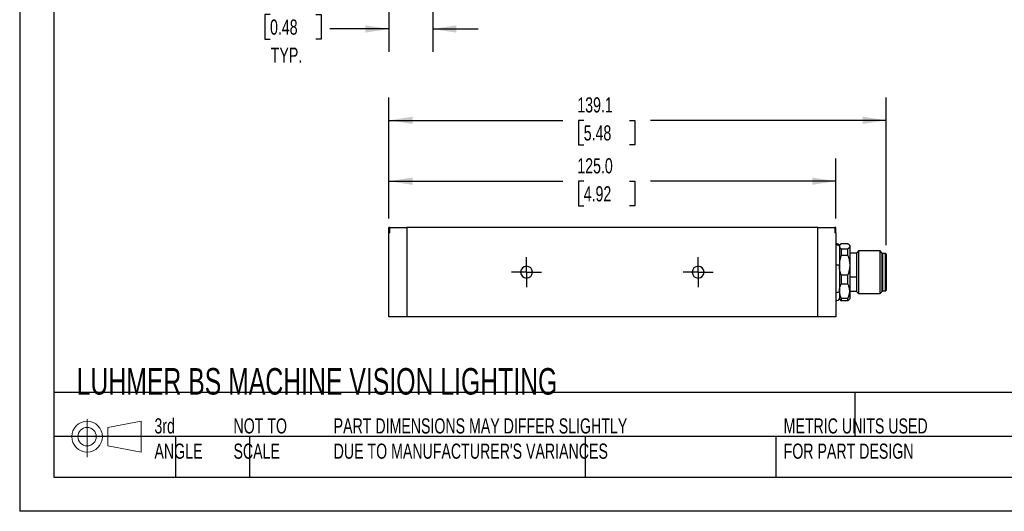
# Model space of a CAD drawing. Header units: millimetres. Extents: x 0 to 543, y 0 to 407.
# Tile 1 of 6: x 0 to 275, y 0 to 137. Entities that reach past the tile are written whole.
import ezdxf

# ---------------------------------------------------------------- set-up
doc = ezdxf.new("R2010")
doc.units = ezdxf.units.MM
doc.header["$LTSCALE"] = 2
doc.linetypes.add('CENTERX2', pattern=[20.32, 12.7, -2.54, 2.54, -2.54])
doc.layers.add('CENTER', color=40, linetype='CENTERX2')
doc.layers.add('DIMENSIONS', color=140, linetype='Continuous', lineweight=25)
doc.layers.add('TEXT', color=140, linetype='Continuous', lineweight=25)
doc.styles.add('SLDTEXTSTYLE0', font='TXT', dxfattribs={"width": 0.7})
doc.dimstyles.new('SLDDIMSTYLE2', dxfattribs={"dimtxt": 4.316016, "dimasz": 6.604, "dimexe": 0, "dimexo": 0.0625, "dimgap": 1.079004, "dimtad": 0, "dimtih": 1, "dimtoh": 1, "dimdec": 1, "dimrnd": 1e-09, "dimzin": 4, "dimdsep": 46, "dimtxsty": 'SLDTEXTSTYLE0', "dimsah": 1, "dimcen": 0.09, "dimadec": 0, "dimazin": 1, "dimtfac": 1, "dimtdec": 1, "dimtofl": 0, "dimtmove": 0, "dimatfit": 3, "dimfxl": 0, "dimfrac": 2, "dimtolj": 1, "dimtzin": 12, "dimarcsym": 0})
doc.dimstyles.new('SLDDIMSTYLE3', dxfattribs={"dimtxt": 4.316016, "dimasz": 6.604, "dimexe": 0, "dimexo": 0.0625, "dimgap": 1.079004, "dimtad": 0, "dimtih": 1, "dimtoh": 1, "dimdec": 1, "dimrnd": 1e-09, "dimzin": 12, "dimdsep": 46, "dimtxsty": 'SLDTEXTSTYLE0', "dimsah": 1, "dimcen": 0.09, "dimadec": 0, "dimazin": 3, "dimtfac": 1, "dimtdec": 1, "dimtmove": 0, "dimatfit": 0, "dimfxl": 0, "dimfrac": 2, "dimtolj": 1, "dimtzin": 12, "dimarcsym": 0})
doc.dimstyles.new('SLDDIMSTYLE5', dxfattribs={"dimtxt": 4.316016, "dimasz": 6.604, "dimexe": 0, "dimexo": 0.0625, "dimgap": 1.079004, "dimtad": 0, "dimtih": 1, "dimtoh": 1, "dimdec": 1, "dimrnd": 1e-09, "dimzin": 12, "dimdsep": 46, "dimtxsty": 'SLDTEXTSTYLE0', "dimsah": 1, "dimcen": 0.09, "dimadec": 0, "dimazin": 3, "dimtfac": 1, "dimtdec": 1, "dimtofl": 0, "dimtmove": 0, "dimatfit": 3, "dimfxl": 0, "dimfrac": 2, "dimtolj": 1, "dimtzin": 12, "dimarcsym": 0})

# ---------------------------------------------------------------- blocks, each defined once
blk = doc.blocks.new('Block11')
at = {"color": 7, "linetype": 'Continuous', "lineweight": 18}
for p, q in [((5.18, 10.62), (5.18, 0)), ((10.96, 8.33), (20.35, 10.06)), ((10.96, 3.19), (10.96, 8.33)), ((20.35, 10.06), (20.35, 1.46)), ((0, 5.76), (21.75, 5.76)), ((10.96, 3.19), (20.35, 1.46))]:
    blk.add_line(p, q, dxfattribs=at)
for radius in [4.3, 2.57]:
    blk.add_circle((5.18, 5.76), radius, dxfattribs=at)
blk = doc.blocks.new('Block12')
at = {"color": 7, "linetype": 'Continuous'}
blk.add_blockref('Block11', (0, 0), dxfattribs=at)
blk = doc.blocks.new('_D_4')
at = {"layer": 'DIMENSIONS'}
for p, q in [((103.29, 149.09), (103.29, 128.5)), ((115.54, 145.9), (115.54, 128.5)), ((70.03, 138.89), (68.58, 138.89)), ((68.58, 138.89), (68.58, 132.03)), ((82.86, 138.89), (84.31, 138.89)), ((84.31, 138.89), (84.31, 132.03)), ((103.29, 134.85), (86.72, 134.85)), ((115.54, 134.85), (128.24, 134.85)), ((68.58, 132.03), (70.03, 132.03)), ((84.31, 132.03), (82.86, 132.03))]:
    blk.add_line(p, q, dxfattribs=at)
for points in [[(103.29, 134.85), (96.69, 135.87), (96.69, 133.84)], [(115.54, 134.85), (122.15, 133.84), (122.15, 135.87)]]:
    blk.add_solid(points, dxfattribs=at)
at = {"layer": 'DIMENSIONS', "char_height": 4.233, "attachment_point": 1, "style": 'SLDTEXTSTYLE0'}
for s, insert in [('12.3', (70.03, 145.32)), ('0.48', (70.03, 137.49)), ('TYP.', (70.24, 129.66))]:
    blk.add_mtext(s, dxfattribs=dict(at, insert=insert))
blk = doc.blocks.new('_D_14')
at = {"layer": 'DIMENSIONS'}
for p, q in [((103.29, 81.9), (103.29, 98.65)), ((228.29, 81.9), (228.29, 98.65)), ((103.29, 92.3), (151.94, 92.3)), ((157.78, 92.3), (156.33, 92.3)), ((156.33, 92.3), (156.33, 85.44)), ((170.61, 92.3), (172.06, 92.3)), ((172.06, 92.3), (172.06, 85.44)), ((228.29, 92.3), (176.46, 92.3)), ((156.33, 85.44), (157.78, 85.44)), ((172.06, 85.44), (170.61, 85.44))]:
    blk.add_line(p, q, dxfattribs=at)
for points in [[(103.29, 92.3), (109.9, 91.28), (109.9, 93.31)], [(228.29, 92.3), (221.69, 93.31), (221.69, 91.28)]]:
    blk.add_solid(points, dxfattribs=at)
at = {"layer": 'DIMENSIONS', "char_height": 4.233, "attachment_point": 1, "style": 'SLDTEXTSTYLE0'}
for s, insert in [('125.0', (155.99, 98.72)), ('4.92', (157.78, 90.89))]:
    blk.add_mtext(s, dxfattribs=dict(at, insert=insert))
blk = doc.blocks.new('_D_15')
at = {"layer": 'DIMENSIONS'}
for p, q in [((103.29, 81.9), (103.29, 115.66)), ((242.39, 74.45), (242.39, 115.66)), ((103.29, 109.31), (151.94, 109.31)), ((157.78, 109.31), (156.33, 109.31)), ((156.33, 109.31), (156.33, 102.45)), ((170.61, 109.31), (172.06, 109.31)), ((172.06, 109.31), (172.06, 102.45)), ((242.39, 109.31), (176.46, 109.31)), ((156.33, 102.45), (157.78, 102.45)), ((172.06, 102.45), (170.61, 102.45))]:
    blk.add_line(p, q, dxfattribs=at)
for points in [[(103.29, 109.31), (109.9, 108.3), (109.9, 110.33)], [(242.39, 109.31), (235.79, 110.33), (235.79, 108.3)]]:
    blk.add_solid(points, dxfattribs=at)
at = {"layer": 'DIMENSIONS', "char_height": 4.233, "attachment_point": 1, "style": 'SLDTEXTSTYLE0'}
for s, insert in [('139.1', (155.99, 115.74)), ('5.48', (157.78, 107.91))]:
    blk.add_mtext(s, dxfattribs=dict(at, insert=insert))
blk = doc.blocks.new('SW_CENTERMARKSYMBOL_9')
at = {"layer": 'CENTER', "color": 0}
for p, q in [((0, 2.54), (0, 4.19)), ((-2.54, 0), (-4.19, 0)), ((0, 0), (-2.54, 0)), ((0, 0), (0, 2.54)), ((0, 0), (0, -2.54)), ((0, 0), (2.54, 0)), ((2.54, 0), (4.19, 0)), ((0, -2.54), (0, -4.19))]:
    blk.add_line(p, q, dxfattribs=at)
blk = doc.blocks.new('SW_CENTERMARKSYMBOL_10')
at = {"layer": 'CENTER', "color": 0}
for p, q in [((0, 2.54), (0, 4.19)), ((-2.54, 0), (-4.19, 0)), ((0, 0), (-2.54, 0)), ((0, 0), (0, 2.54)), ((0, 0), (0, -2.54)), ((0, 0), (2.54, 0)), ((2.54, 0), (4.19, 0)), ((0, -2.54), (0, -4.19))]:
    blk.add_line(p, q, dxfattribs=at)

msp = doc.modelspace()

# ---------------------------------------------------------------- linework, layer by layer
at = {"color": 7, "linetype": 'Continuous'}
for p in [(0, 323.85), (419.1, 0)]:
    msp.add_line(p, (0, 0), dxfattribs=at)
for p, q in [((103.29, 77.86), (103.29, 79.36)), ((103.52, 79.36), (103.29, 79.36)), ((103.29, 54.36), (103.29, 77.86)), ((103.52, 77.86), (103.29, 77.86)), ((103.52, 79.36), (108.29, 79.36)), ((103.52, 77.86), (103.52, 79.36)), ((108.29, 79.36), (108.29, 54.36)), ((223.29, 79.36), (108.29, 79.36)), ((223.29, 54.36), (223.29, 79.36)), ((223.29, 79.36), (228.06, 79.36)), ((228.06, 79.36), (228.06, 77.86)), ((228.29, 79.36), (228.06, 79.36)), ((228.29, 77.86), (228.06, 77.86)), ((228.29, 77.86), (228.29, 79.36)), ((228.29, 77.86), (228.29, 54.36)), ((228.43, 74.86), (228.29, 74.86)), ((228.43, 74.58), (228.43, 74.86)), ((228.43, 68.93), (228.43, 74.58)), ((229.57, 74.64), (229.29, 74.36)), ((231.69, 74.82), (229.79, 74.82)), ((232.19, 74.36), (231.91, 74.64)), ((229.29, 74.36), (229.29, 74.1)), ((229.29, 74.1), (229.29, 68.8)), ((229.79, 73.38), (229.79, 71.49)), ((229.79, 73.38), (231.69, 73.38)), ((231.69, 71.49), (231.69, 73.38)), ((232.19, 74.36), (232.19, 74.1)), ((232.19, 74.1), (232.19, 68.8)), ((234.19, 72.16), (232.19, 72.16)), ((234.69, 72.81), (234.19, 72.31)), ((234.19, 66.86), (234.19, 72.31)), ((240.69, 72.81), (234.69, 72.81)), ((234.69, 72.81), (234.69, 66.86)), ((241.19, 72.31), (240.69, 72.81)), ((240.69, 66.86), (240.69, 72.81)), ((241.19, 72.31), (241.19, 66.86)), ((241.39, 72.11), (241.39, 61.61)), ((242.19, 72.11), (241.39, 72.11)), ((242.19, 61.61), (242.19, 72.11)), ((242.39, 71.91), (242.39, 61.81)), ((228.43, 61.2), (228.43, 68.93)), ((231.69, 71.49), (229.79, 71.49)), ((229.29, 68.8), (229.29, 61.55)), ((229.79, 66.11), (229.79, 63.52)), ((229.79, 66.11), (231.69, 66.11)), ((231.69, 63.52), (231.69, 66.11)), ((232.19, 68.8), (232.19, 61.55)), ((234.19, 61.4), (234.19, 66.86)), ((234.69, 66.86), (234.69, 60.9)), ((240.69, 60.9), (240.69, 66.86)), ((241.19, 66.86), (241.19, 61.4)), ((231.69, 63.52), (229.79, 63.52)), ((234.19, 65.48), (232.19, 65.48)), ((228.43, 58.86), (228.43, 61.2)), ((229.29, 61.55), (229.29, 59.36)), ((232.19, 61.56), (234.19, 61.56)), ((232.19, 61.55), (232.19, 59.36)), ((234.19, 61.4), (234.69, 60.9)), ((234.69, 60.9), (240.69, 60.9)), ((240.69, 60.9), (241.19, 61.4)), ((241.39, 61.61), (242.19, 61.61)), ((228.29, 58.86), (228.43, 58.86)), ((229.29, 59.36), (229.57, 59.08)), ((229.79, 58.89), (229.59, 59.09)), ((229.79, 59.58), (231.69, 59.58)), ((229.79, 59.58), (229.79, 58.89)), ((231.69, 58.89), (229.79, 58.89)), ((231.69, 58.89), (231.69, 59.58)), ((231.9, 59.09), (231.69, 58.89)), ((231.91, 59.08), (232.19, 59.36)), ((108.29, 54.36), (103.29, 54.36)), ((223.29, 54.36), (108.29, 54.36)), ((228.29, 54.36), (223.29, 54.36))]:
    msp.add_line(p, q)
for centre, radius, start, end in [((228.43, 73.86), 1, 30, 90), ((241.39, 71.91), 0.2, 90, 180), ((242.19, 71.91), 0.2, 0, 90), ((141.79, 66.86), 1.65, 0, 180), ((141.79, 66.86), 1.65, 180, 0), ((189.79, 66.86), 1.65, 0, 180), ((189.79, 66.86), 1.65, 180, 0), ((241.39, 61.81), 0.2, 180, 270), ((242.19, 61.81), 0.2, 270, 0), ((228.43, 59.86), 1, 270, 330)]:
    msp.add_arc(centre, radius, start, end)
for points, knots in [([(228.43, 74.58), (228.6, 74.58), (228.78, 74.54), (229.08, 74.37), (229.21, 74.25), (229.29, 74.1)], [0, 0, 0, 0, 0.5, 0.5, 1, 1, 1, 1]), ([(229.79, 74.82), (229.76, 74.8), (229.7, 74.75), (229.61, 74.67), (229.53, 74.6), (229.47, 74.53), (229.4, 74.44), (229.34, 74.34), (229.3, 74.22), (229.3, 74.14), (229.29, 74.1)], [0, 0, 0, 0, 0.1073561, 0.2127391, 0.3162467, 0.4179824, 0.5180548, 0.6804969, 0.8409585, 1, 1, 1, 1]), ([(231.69, 74.82), (231.73, 74.8), (231.79, 74.75), (231.88, 74.67), (231.96, 74.59), (232.02, 74.52), (232.09, 74.43), (232.14, 74.33), (232.19, 74.22), (232.19, 74.14), (232.19, 74.1)], [0, 0, 0, 0, 0.109187, 0.216522, 0.322322, 0.426926, 0.530692, 0.688453, 0.844366, 1, 1, 1, 1]), ([(229.29, 74.1), (229.29, 74.08), (229.3, 74.03), (229.31, 73.96), (229.34, 73.89), (229.37, 73.82), (229.42, 73.73), (229.51, 73.63), (229.63, 73.5), (229.74, 73.42), (229.79, 73.38)], [0, 0, 0, 0, 0.095191, 0.190865, 0.287146, 0.384155, 0.48201, 0.649514, 0.822017, 1, 1, 1, 1]), ([(232.19, 74.1), (232.19, 74.08), (232.19, 74.03), (232.18, 73.96), (232.15, 73.89), (232.12, 73.83), (232.07, 73.74), (231.98, 73.63), (231.85, 73.51), (231.75, 73.42), (231.69, 73.38)], [0, 0, 0, 0, 0.093446, 0.186768, 0.280311, 0.374413, 0.469406, 0.642745, 0.819087, 1, 1, 1, 1]), ([(228.43, 68.93), (228.6, 68.93), (228.78, 68.91), (229.08, 68.87), (229.21, 68.84), (229.29, 68.8)], [0, 0, 0, 0, 0.5, 0.5, 1, 1, 1, 1]), ([(229.79, 71.49), (229.76, 71.39), (229.7, 71.21), (229.61, 70.93), (229.53, 70.66), (229.47, 70.38), (229.4, 70.06), (229.34, 69.67), (229.3, 69.24), (229.3, 68.94), (229.29, 68.8)], [0, 0, 0, 0, 0.107356, 0.212739, 0.316247, 0.417983, 0.518055, 0.680497, 0.840959, 1, 1, 1, 1]), ([(231.69, 71.49), (231.73, 71.39), (231.79, 71.2), (231.88, 70.92), (231.96, 70.64), (232.02, 70.36), (232.09, 70.03), (232.14, 69.65), (232.19, 69.23), (232.19, 68.94), (232.19, 68.8)], [0, 0, 0, 0, 0.109187, 0.216522, 0.322322, 0.426926, 0.530692, 0.688453, 0.844366, 1, 1, 1, 1]), ([(229.79, 66.11), (229.76, 66.2), (229.69, 66.39), (229.61, 66.67), (229.53, 66.95), (229.46, 67.23), (229.4, 67.56), (229.34, 67.94), (229.3, 68.37), (229.3, 68.66), (229.29, 68.8)], [0, 0, 0, 0, 0.109187, 0.2165218, 0.3223218, 0.426926, 0.5306926, 0.6884532, 0.844366, 1, 1, 1, 1]), ([(232.19, 68.8), (232.19, 68.71), (232.19, 68.54), (232.18, 68.29), (232.15, 68.03), (232.12, 67.77), (232.07, 67.44), (231.98, 67.05), (231.85, 66.58), (231.75, 66.27), (231.69, 66.11)], [0, 0, 0, 0, 0.093446, 0.186769, 0.280311, 0.374413, 0.469406, 0.642745, 0.819087, 1, 1, 1, 1]), ([(229.29, 61.55), (229.29, 61.62), (229.3, 61.74), (229.31, 61.93), (229.33, 62.12), (229.37, 62.3), (229.42, 62.54), (229.5, 62.84), (229.63, 63.18), (229.74, 63.41), (229.79, 63.52)], [0, 0, 0, 0, 0.093446, 0.186769, 0.280311, 0.374413, 0.469406, 0.642745, 0.819087, 1, 1, 1, 1]), ([(232.19, 61.55), (232.19, 61.62), (232.19, 61.74), (232.17, 61.94), (232.15, 62.13), (232.12, 62.32), (232.06, 62.56), (231.98, 62.85), (231.85, 63.19), (231.75, 63.41), (231.69, 63.52)], [0, 0, 0, 0, 0.0951908, 0.1908652, 0.2871465, 0.3841553, 0.4820098, 0.6495139, 0.8220175, 1, 1, 1, 1]), ([(228.43, 61.2), (228.6, 61.2), (228.78, 61.23), (229.08, 61.36), (229.21, 61.45), (229.29, 61.55)], [0, 0, 0, 0, 0.5, 0.5, 1, 1, 1, 1]), ([(229.29, 61.55), (229.29, 61.49), (229.3, 61.36), (229.31, 61.17), (229.34, 60.98), (229.37, 60.78), (229.42, 60.54), (229.51, 60.26), (229.63, 59.92), (229.74, 59.7), (229.79, 59.58)], [0, 0, 0, 0, 0.0951908, 0.1908652, 0.2871465, 0.3841553, 0.4820098, 0.649514, 0.8220175, 1, 1, 1, 1]), ([(231.69, 59.58), (231.73, 59.65), (231.79, 59.79), (231.88, 59.99), (231.95, 60.19), (232.02, 60.39), (232.08, 60.63), (232.14, 60.91), (232.18, 61.23), (232.19, 61.45), (232.19, 61.55)], [0, 0, 0, 0, 0.107356, 0.212739, 0.316247, 0.417982, 0.518055, 0.680497, 0.840958, 1, 1, 1, 1])]:
    msp.add_open_spline(points, degree=3, knots=knots)
at = {"layer": 'TEXT'}
for p, q in [((9.52, 314.32), (9.52, 9.52)), ((409.57, 33.19), (9.52, 33.19)), ((233.64, 33.19), (233.64, 20.95)), ((409.57, 20.95), (9.52, 20.95)), ((43.57, 20.95), (43.57, 9.52)), ((64.26, 20.95), (64.26, 9.52)), ((158.23, 20.95), (158.23, 9.52)), ((211.5, 20.95), (211.5, 9.52)), ((9.52, 9.52), (409.57, 9.52))]:
    msp.add_line(p, q, dxfattribs=at)

# ---------------------------------------------------------------- block references
at = {"layer": 'CENTER'}
for name, p in [('SW_CENTERMARKSYMBOL_10', (141.79, 66.86)), ('SW_CENTERMARKSYMBOL_9', (189.79, 66.86))]:
    msp.add_blockref(name, p, dxfattribs=at)
at = {"layer": 'TEXT'}
msp.add_blockref('Block12', (13.68, 15.11), dxfattribs=at)

# ---------------------------------------------------------------- texts
at = {"layer": 'TEXT', "attachment_point": 1, "style": 'SLDTEXTSTYLE0'}
for s, insert, char_height in [('LUHMER BS MACHINE VISION LIGHTING', (15.93, 40.05), 7.4083), ('3rd^JANGLE', (37.7, 25.99), 4.233), ('NOT TO^JSCALE', (59.81, 25.99), 4.2333), ("PART DIMENSIONS MAY DIFFER SLIGHTLY ^JDUE TO MANUFACTURER'S VARIANCES", (87.83, 25.99), 4.2333), ('METRIC UNITS USED ^JFOR PART DESIGN', (213.71, 25.99), 4.2333)]:
    msp.add_mtext(s, dxfattribs=dict(at, insert=insert, char_height=char_height))

# ---------------------------------------------------------------- dimensions: what is measured, and where the dimension line sits
at = {"layer": 'DIMENSIONS'}
dim = msp.add_linear_dim(base=(103.29290323, 134.85442509), p1=(115.54290323, 148.44415794), p2=(103.29290323, 151.63415794), text='<>\\PTYP.', dimstyle='SLDDIMSTYLE3', dxfattribs=at)
dim.commit()
dim.dimension.update_dxf_attribs({"geometry": '_D_4', "text_midpoint": (76.44573747, 134.85442509), "dimtype": 160})
for base, p2, dimstyle, picture, middle in [((242.39, 109.31), (242.39, 71.91), 'SLDDIMSTYLE5', '_D_15', (164.2, 109.31)), ((228.29, 92.3), (228.29, 79.36), 'SLDDIMSTYLE2', '_D_14', (164.2, 92.3))]:
    dim = msp.add_linear_dim(base=base, p1=(103.29, 79.36), p2=p2, dimstyle=dimstyle, dxfattribs=at)
    dim.commit()
    dim.dimension.update_dxf_attribs({"geometry": picture, "text_midpoint": middle, "dimtype": 160})

doc.saveas('drawing.dxf')
